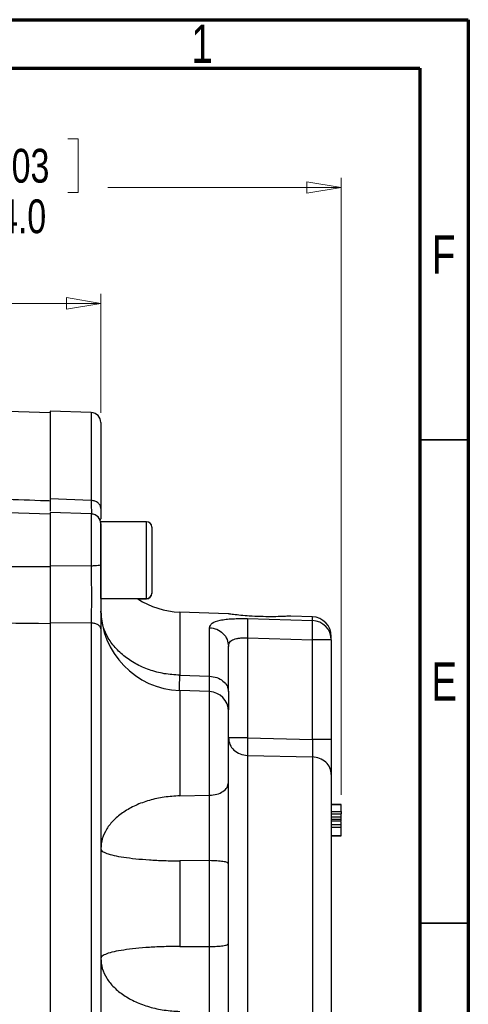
# Model space of a CAD drawing. Header units: inches. Extents: x 0.6 to 16.3, y 0.2 to 11.5.
# Tile 20 of 20: x 14.5 to 16.3, y 7.5 to 11.5. Entities that reach past the tile are written whole.
import ezdxf

# ---------------------------------------------------------------- set-up
doc = ezdxf.new("R2010")
doc.units = ezdxf.units.IN
doc.header["$MEASUREMENT"] = 0
doc.styles.add('SLDTEXTSTYLE0', font='TXT', dxfattribs={"width": 0.75})
doc.dimstyles.new('SLDDIMSTYLE1', dxfattribs={"dimtxt": 0.137795, "dimasz": 0.14, "dimexe": 0, "dimexo": 0.0625, "dimgap": 0.034449, "dimtad": 0, "dimdec": 1, "dimlfac": 1.5, "dimrnd": 1e-09, "dimzin": 4, "dimdsep": 46, "dimtxsty": 'SLDTEXTSTYLE0', "dimblk1": 'CLOSED', "dimblk2": 'CLOSED', "dimsah": 1, "dimcen": 0.09, "dimadec": 0, "dimazin": 1, "dimtfac": 1, "dimtdec": 1, "dimtofl": 0, "dimtmove": 0, "dimatfit": 3, "dimldrblk": 'CLOSED', "dimfxl": 0, "dimfrac": 2, "dimtolj": 1, "dimtzin": 12, "dimarcsym": 0})
doc.dimstyles.new('SLDDIMSTYLE2', dxfattribs={"dimtxt": 0.137795, "dimasz": 0.14, "dimexe": 0, "dimexo": 0.0625, "dimgap": 0.034449, "dimtad": 0, "dimdec": 1, "dimlfac": 1.5, "dimrnd": 1e-09, "dimzin": 12, "dimdsep": 46, "dimtxsty": 'SLDTEXTSTYLE0', "dimblk1": 'CLOSED', "dimblk2": 'CLOSED', "dimsah": 1, "dimcen": 0.09, "dimadec": 0, "dimazin": 3, "dimtfac": 1, "dimtofl": 0, "dimtmove": 0, "dimatfit": 3, "dimldrblk": 'CLOSED', "dimfxl": 0, "dimfrac": 2, "dimtolj": 1, "dimtzin": 12, "dimarcsym": 0})

# ---------------------------------------------------------------- blocks, each defined once
blk = doc.blocks.new('_Closed')
at = {"color": 0, "linetype": 'ByBlock', "lineweight": -2}
for p, q in [((-1, 0.166667), (0, 0)), ((-1, 0.166667), (-1, -0.166667)), ((0, 0), (-1, -0.166667)), ((0, 0), (-1, 0))]:
    blk.add_line(p, q, dxfattribs=at)
blk = doc.blocks.new('_D_1')
at = {"color": 7, "linetype": 'Continuous', "lineweight": 0}
for p, q in [((14.4022, 11.011), (14.3602, 11.011)), ((14.3602, 11.011), (14.3602, 10.7923)), ((14.7076, 11.011), (14.7496, 11.011)), ((14.7496, 11.011), (14.7496, 10.7923)), ((13.1257, 9.6284), (13.1257, 10.8519)), ((15.8207, 8.3372), (15.8207, 10.8519)), ((13.1257, 10.8126), (14.2393, 10.8126)), ((15.8207, 10.8126), (14.8704, 10.8126)), ((14.3602, 10.7923), (14.4022, 10.7923)), ((14.7496, 10.7923), (14.7076, 10.7923))]:
    blk.add_line(p, q, dxfattribs=at)
at = {"color": 7, "linetype": 'Continuous', "lineweight": 18, "xscale": 0.14, "yscale": 0.14}
for p, rotation in [((13.1257, 10.8126, 0.0204), 180.0000000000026), ((15.8207, 10.8126, 0.0204), 2.59533262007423e-12)]:
    blk.add_blockref('_Closed', p, dxfattribs=dict(at, rotation=rotation))
at = {"color": 7, "linetype": 'Continuous', "lineweight": 18, "char_height": 0.1378, "attachment_point": 1, "style": 'SLDTEXTSTYLE0'}
for s, insert in [('103', (14.4022, 10.9699)), ('4.0', (14.4276, 10.7637))]:
    blk.add_mtext(s, dxfattribs=dict(at, insert=insert))
blk = doc.blocks.new('_D_2')
at = {"color": 7, "linetype": 'Continuous', "lineweight": 0}
for p, q in [((13.8632, 10.5386), (13.8212, 10.5386)), ((13.8212, 10.5386), (13.8212, 10.3198)), ((14.0668, 10.5386), (14.1088, 10.5386)), ((14.1088, 10.5386), (14.1088, 10.3198)), ((13.1257, 9.6284), (13.1257, 10.3795)), ((14.8421, 9.8944), (14.8421, 10.3795)), ((13.1257, 10.3401), (13.7003, 10.3401)), ((13.8212, 10.3198), (13.8632, 10.3198)), ((14.1088, 10.3198), (14.0668, 10.3198)), ((14.8421, 10.3401), (14.2296, 10.3401))]:
    blk.add_line(p, q, dxfattribs=at)
at = {"color": 7, "linetype": 'Continuous', "lineweight": 18, "xscale": 0.14, "yscale": 0.14, "rotation": 180.0000000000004}
blk.add_blockref('_Closed', (13.1257, 10.3401, 0.0204), dxfattribs=at)
at = {"color": 7, "linetype": 'Continuous', "lineweight": 18, "xscale": 0.14, "yscale": 0.14}
blk.add_blockref('_Closed', (14.8421, 10.3401, 0.0204), dxfattribs=at)
at = {"color": 7, "linetype": 'Continuous', "lineweight": 18, "char_height": 0.1378, "attachment_point": 1, "style": 'SLDTEXTSTYLE0'}
for s, insert in [('65', (13.8632, 10.4975)), ('2.6', (13.8377, 10.2913))]:
    blk.add_mtext(s, dxfattribs=dict(at, insert=insert))

msp = doc.modelspace()

# ---------------------------------------------------------------- linework, layer by layer
at = {"color": 7, "linetype": 'Continuous', "lineweight": 70}
for p, q in [((0.5906, 11.4961), (16.3386, 11.4961)), ((16.3386, 11.4961), (16.3386, 0.1969)), ((0.7874, 11.2992), (16.1417, 11.2992)), ((16.1417, 11.2992), (16.1417, 0.3937))]:
    msp.add_line(p, q, dxfattribs=at)
at = {"color": 7, "linetype": 'Continuous', "lineweight": 25}
for p, q in [((14.6354, 9.8937), (13.1257, 9.9464)), ((14.8035, 9.895), (14.6354, 9.9008)), ((14.6354, 9.9008), (14.6354, 9.543)), ((14.6354, 9.4809), (13.1257, 9.5336)), ((14.8035, 9.5371), (14.6354, 9.543)), ((14.8035, 9.4818), (14.6354, 9.4877)), ((14.6354, 9.4877), (14.6354, 9.2699)), ((14.8412, 9.457), (14.8419, 9.4617)), ((15.0287, 9.4501), (14.8421, 9.4501)), ((14.8421, 9.1375), (14.8421, 9.4501)), ((15.0501, 9.4288), (15.0501, 9.1588)), ((14.8035, 9.2698), (14.6354, 9.2699)), ((15.0501, 9.1588), (15.0501, 9.1577)), ((14.8421, 9.1375), (15.0287, 9.1375)), ((14.9924, 9.1363), (15.0287, 9.1363)), ((15.3614, 9.0749), (15.1638, 9.0818)), ((14.8035, 9.0371), (14.6354, 9.0388)), ((14.6354, 9.0388), (14.6354, 6.7497)), ((14.8035, 9.0371), (14.8035, 6.7515)), ((15.4393, 9.0554), (15.7035, 9.0477)), ((15.7035, 9.063), (15.6159, 9.0661)), ((15.2849, 8.8203), (15.2849, 9.0184)), ((15.4393, 8.9766), (15.4393, 8.5692)), ((15.4393, 8.9766), (15.7035, 8.9688)), ((15.7035, 8.5635), (15.7035, 8.9688)), ((15.7807, 8.9688), (15.7807, 8.983)), ((15.7807, 8.9688), (15.7807, 8.5635)), ((15.1638, 8.8246), (15.2849, 8.8203)), ((15.2849, 8.7581), (15.1638, 8.7623)), ((15.4393, 8.5692), (15.7035, 8.5635)), ((15.4393, 8.498), (15.7035, 8.4921)), ((15.1638, 8.3333), (15.2849, 8.3354)), ((15.7807, 8.2986), (15.8207, 8.2986)), ((15.7807, 8.298), (15.8207, 8.298)), ((15.8207, 8.298), (15.7807, 8.298)), ((15.7807, 8.2979), (15.8207, 8.2979)), ((15.7807, 8.2695), (15.8207, 8.2695)), ((15.7807, 8.2595), (15.8207, 8.2595)), ((15.7807, 8.2479), (15.8207, 8.2479)), ((15.7807, 8.2389), (15.8207, 8.2389)), ((15.8207, 8.2301), (15.7807, 8.2301)), ((15.8207, 8.2154), (15.7807, 8.2154)), ((15.8207, 8.2045), (15.7807, 8.2045)), ((15.7807, 8.1706), (15.8207, 8.1706)), ((15.7807, 8.1706), (15.8207, 8.1706)), ((15.8207, 8.1705), (15.7807, 8.1705)), ((15.8207, 8.1705), (15.7807, 8.1705)), ((15.7807, 8.1704), (15.8207, 8.1704)), ((15.7807, 8.1703), (15.8207, 8.1703)), ((15.2849, 8.0692), (15.1638, 8.0683)), ((15.1638, 8.0683), (15.1638, 7.7199)), ((15.2849, 7.719), (15.2849, 8.0692)), ((15.1638, 7.7199), (15.2849, 7.719))]:
    msp.add_line(p, q, dxfattribs=at)
at = {"color": 8, "linetype": 'Continuous', "lineweight": 25}
for p, q in [((14.8035, 9.895), (14.8035, 9.5371)), ((14.8035, 9.4818), (14.8035, 9.2698)), ((15.0287, 9.1375), (15.0287, 9.4501)), ((15.0287, 9.1363), (15.0287, 9.1375)), ((15.1638, 9.0818), (15.1638, 8.8246)), ((15.7035, 9.0477), (15.7035, 9.063)), ((15.1638, 8.7623), (15.1638, 8.3333)), ((15.2849, 8.3354), (15.2849, 8.7581)), ((15.4393, 8.498), (15.4393, 7.215)), ((15.7035, 8.4921), (15.7035, 7.2243))]:
    msp.add_line(p, q, dxfattribs=at)
at = {"color": 7, "linetype": 'Continuous', "lineweight": 35}
for p, q in [((16.1417, 9.7835), (16.3386, 9.7835)), ((16.1417, 7.815), (16.3386, 7.815))]:
    msp.add_line(p, q, dxfattribs=at)
at = {"color": 7, "linetype": 'Continuous', "lineweight": 25}
for centre, radius, start, end in [((14.8021, 9.855), 0.04, 0, 88), ((14.8021, 9.4418), 0.04, 0, 88), ((15.0287, 9.4288), 0.0213, 0, 90), ((15.0287, 9.1588), 0.0213, 270, 0), ((15.0287, 9.1577), 0.0213, 270, 0), ((15.1754, 9.415), 0.3333, 236.7084, 268), ((15.1754, 9.0954), 0.3333, 180, 268), ((15.7007, 8.983), 0.08, 0, 88), ((15.7013, 8.9683), 0.0794, 0.3622, 88.3921), ((15.7224, -39.2086), 48.1774, 89.93061, 90.02243), ((15.2821, 8.6781), 0.08, 0, 88)]:
    msp.add_arc(centre, radius, start, end, dxfattribs=at)
for points, knots in [([(14.6354, 9.8937), (14.6354, 9.8937), (14.6354, 9.8936), (14.6354, 9.8932), (14.6354, 9.8926), (14.6354, 9.8917), (14.6354, 9.8906), (14.6354, 9.8893), (14.6354, 9.8876), (14.6354, 9.8858), (14.6354, 9.8836), (14.6354, 9.8813), (14.6354, 9.8787), (14.6354, 9.8758), (14.6354, 9.8727), (14.6354, 9.8627), (14.6354, 9.8413), (14.6354, 9.8001), (14.6354, 9.7481), (14.6354, 9.701), (14.6354, 9.6655), (14.6354, 9.6458), (14.6354, 9.6253), (14.6354, 9.6042), (14.6354, 9.5822), (14.6354, 9.5596), (14.6354, 9.5439), (14.6354, 9.536)], [0, 0, 0, 0, 0.01842, 0.036826, 0.055222, 0.073608, 0.091987, 0.110363, 0.128736, 0.147109, 0.165485, 0.183866, 0.202254, 0.220651, 0.23906, 0.257483, 0.384634, 0.511796, 0.635949, 0.760114, 0.794416, 0.828683, 0.862929, 0.897168, 0.931417, 0.965689, 1, 1, 1, 1]), ([(14.8421, 9.855), (14.8421, 9.8529), (14.8421, 9.8489), (14.8421, 9.8161), (14.8421, 9.765), (14.8421, 9.6947), (14.8421, 9.6092), (14.8421, 9.539), (14.8421, 9.5042)], [0, 0, 0, 0, 0.1710542, 0.3418433, 0.5114852, 0.6771154, 0.8400179, 1, 1, 1, 1]), ([(13.1257, 9.589), (13.1441, 9.5884), (13.1625, 9.5877), (13.3289, 9.5819), (13.4769, 9.5767), (13.7174, 9.5683), (13.8099, 9.565), (13.9487, 9.5602), (13.9949, 9.5585), (14.1152, 9.5543), (14.1892, 9.5517), (14.3816, 9.5449), (14.5, 9.5408), (14.6241, 9.5364), (14.6297, 9.5362), (14.6354, 9.536)], [1.271244, 1.271244, 1.271244, 1.271244, 1.481343, 1.481343, 3.174307, 3.174307, 4.232409, 4.232409, 4.761461, 4.761461, 5.607943, 5.607943, 6.962314, 6.962314, 7.02707, 7.02707, 7.02707, 7.02707]), ([(14.6354, 9.543), (14.6354, 9.5319), (14.6354, 9.5114), (14.6354, 9.4965), (14.6354, 9.4935), (14.6354, 9.4935)], [0, 0, 0, 0, 0.538387, 0.996963, 1, 1, 1, 1]), ([(14.6354, 9.4797), (14.6354, 9.4799), (14.6354, 9.4809), (14.6354, 9.4721), (14.6354, 9.454), (14.6354, 9.4269), (14.6354, 9.3929), (14.6354, 9.3537), (14.6354, 9.3113), (14.6354, 9.2825), (14.6354, 9.2682)], [0, 0, 0, 0, 0.057819, 0.192416, 0.327014, 0.461611, 0.596208, 0.730805, 0.865403, 1, 1, 1, 1]), ([(14.8421, 9.5042), (14.8421, 9.4916), (14.8421, 9.474), (14.8421, 9.4644), (14.8421, 9.4617)], [0, 0, 0, 0, 0.718873, 1, 1, 1, 1]), ([(14.8421, 9.4409), (14.8421, 9.4411), (14.8421, 9.4418), (14.8421, 9.4349), (14.8421, 9.4206), (14.8421, 9.3994), (14.8421, 9.3729), (14.8421, 9.3421), (14.8421, 9.3086), (14.8421, 9.2861), (14.8421, 9.2749)], [0, 0, 0, 0, 0.057002, 0.193232, 0.329462, 0.462154, 0.594847, 0.731077, 0.867307, 1, 1, 1, 1]), ([(13.1257, 9.2699), (13.2556, 9.2697), (13.5127, 9.2692), (13.8943, 9.2687), (14.2676, 9.2683), (14.5137, 9.2682), (14.6354, 9.2682)], [0, 0, 0, 0, 0.2581648, 0.5108864, 0.7581648, 1, 1, 1, 1]), ([(14.6354, 9.2699), (14.6354, 9.2483), (14.6354, 9.2082), (14.6354, 9.1497), (14.6354, 9.0927), (14.6354, 9.0577), (14.6354, 9.0388)], [0, 0, 0, 0, 0.2668539, 0.4941326, 0.7280068, 1, 1, 1, 1]), ([(14.8035, 9.2698), (14.8035, 9.2513), (14.8035, 9.2182), (14.8036, 9.174), (14.8036, 9.1375), (14.8036, 9.1088), (14.8035, 9.0815), (14.8035, 9.0585), (14.8035, 9.0434), (14.8035, 9.0371)], [0, 0, 0, 0, 0.227167, 0.405662, 0.543405, 0.681946, 0.778223, 0.906866, 1, 1, 1, 1]), ([(14.8421, 9.2749), (14.8421, 9.2521), (14.8421, 9.2064), (14.8421, 9.1382), (14.8421, 9.0727), (14.8421, 9.0337), (14.8421, 9.0142)], [0, 0, 0, 0, 0.250005, 0.500038, 0.749999, 1, 1, 1, 1]), ([(14.6354, 9.2682), (14.6354, 9.2653), (14.6354, 9.2594), (14.6354, 9.2507), (14.6354, 9.2419), (14.6354, 9.2332), (14.6354, 9.2244), (14.6354, 9.2156), (14.6354, 9.1995), (14.6354, 9.1762), (14.6354, 9.146), (14.6354, 9.1165), (14.6354, 9.0927), (14.6354, 9.0742), (14.6354, 9.0607), (14.6354, 9.0474), (14.6354, 9.0389), (14.6354, 9.0347)], [0, 0, 0, 0, 0.03579, 0.071516, 0.107202, 0.142873, 0.178554, 0.214269, 0.250045, 0.374999, 0.500007, 0.624958, 0.74997, 0.812511, 0.87494, 0.937392, 1, 1, 1, 1]), ([(15.4127, 9.0686), (15.4019, 9.0697), (15.3803, 9.0721), (15.3626, 9.0746), (15.3618, 9.0747), (15.3614, 9.0748)], [0, 0, 0, 0, 0.363658, 0.727388, 1, 1, 1, 1]), ([(15.6159, 9.0659), (15.6159, 9.0659), (15.616, 9.0659), (15.6008, 9.065), (15.5739, 9.0637), (15.5363, 9.063), (15.4923, 9.0635), (15.4487, 9.0655), (15.4239, 9.0676), (15.4127, 9.0686)], [0, 0, 0, 0, 0.093311, 0.237046, 0.384042, 0.537761, 0.698649, 0.864739, 1, 1, 1, 1]), ([(14.6354, 9.0347), (14.3873, 9.0373), (13.8841, 9.0426), (13.3809, 9.0479), (13.1257, 9.0507)], [0, 0, 0, 0, 0.492923, 1, 1, 1, 1]), ([(14.6354, 9.0347), (14.6354, 9.0285), (14.6354, 9.0162), (14.6354, 8.9976), (14.6354, 8.9788), (14.6354, 8.9599), (14.6354, 8.9409), (14.6354, 8.9218), (14.6354, 8.9025), (14.6354, 8.8831), (14.6354, 8.8636), (14.6354, 8.8439), (14.6354, 8.8241), (14.6354, 8.8042), (14.6354, 8.746), (14.6354, 8.6474), (14.6354, 8.5044), (14.6354, 8.3566), (14.6354, 8.2043), (14.6354, 8.0495), (14.6354, 7.8931), (14.6354, 7.7367), (14.6354, 7.5819), (14.6354, 7.4296), (14.6354, 7.2818), (14.6354, 7.1388), (14.6354, 7.0344), (14.6354, 6.9648), (14.6354, 6.9282), (14.6354, 6.8919), (14.6354, 6.8561), (14.6354, 6.8208), (14.6354, 6.7858), (14.6354, 6.7629), (14.6354, 6.7515)], [0, 0, 0, 0, 0.00924, 0.018474, 0.027703, 0.036927, 0.046148, 0.055368, 0.064587, 0.073807, 0.083028, 0.092252, 0.10148, 0.110713, 0.119952, 0.182033, 0.244119, 0.307698, 0.371283, 0.435639, 0.500001, 0.564357, 0.628718, 0.692298, 0.755882, 0.817963, 0.880049, 0.897202, 0.914336, 0.93146, 0.948581, 0.965706, 0.982844, 1, 1, 1, 1]), ([(15.2849, 9.0184), (15.2869, 9.0249), (15.2911, 9.0379), (15.32, 9.0479), (15.3512, 9.0529), (15.3785, 9.0551), (15.4081, 9.056), (15.4289, 9.0556), (15.4393, 9.0554)], [0, 0, 0, 0, 0.257226, 0.510047, 0.635106, 0.757972, 0.879731, 1, 1, 1, 1]), ([(15.4393, 9.0554), (15.4395, 9.0529), (15.44, 9.0478), (15.4402, 9.0291), (15.44, 9.0046), (15.4395, 8.986), (15.4393, 8.9766)], [0, 0, 0, 0, 0.250114, 0.5, 0.749886, 1, 1, 1, 1]), ([(15.7035, 8.9688), (15.7038, 8.9779), (15.7043, 8.9966), (15.7044, 9.0199), (15.7043, 9.0347), (15.704, 9.0438), (15.7037, 9.0463), (15.7035, 9.0477)], [0, 0, 0, 0, 0.241771, 0.499322, 0.700331, 0.837915, 1, 1, 1, 1]), ([(14.8421, 9.0142), (14.8421, 8.9611), (14.8421, 8.8538), (14.8421, 8.6793), (14.8421, 8.4942), (14.8421, 8.2997), (14.8421, 8.0986), (14.8421, 7.8944), (14.8421, 7.6902), (14.8421, 7.4891), (14.8421, 7.2945), (14.8421, 7.1094), (14.8421, 6.9348), (14.8421, 6.8275), (14.8421, 6.7743)], [0, 0, 0, 0, 0.079937, 0.161332, 0.244098, 0.328859, 0.414198, 0.5, 0.585797, 0.671136, 0.755901, 0.838663, 0.920061, 1, 1, 1, 1]), ([(15.3621, 8.9424), (15.363, 8.9485), (15.3645, 8.9575), (15.374, 8.9661), (15.3833, 8.971), (15.3948, 8.9744), (15.408, 8.9764), (15.4231, 8.9773), (15.4338, 8.9768), (15.4393, 8.9766)], [0, 0, 0, 0, 0.264937, 0.392212, 0.51681, 0.632975, 0.751696, 0.873788, 1, 1, 1, 1]), ([(15.3621, 8.7578), (15.3621, 8.7836), (15.3621, 8.8352), (15.3621, 8.8974), (15.3621, 8.9274), (15.3621, 8.9424)], [0, 0, 0, 0, 0.3332602, 0.6667561, 1, 1, 1, 1]), ([(15.3621, 8.7578), (15.3621, 8.7405), (15.3621, 8.708), (15.3621, 8.6914), (15.3621, 8.6836)], [0, 0, 0, 0, 0.529525, 1, 1, 1, 1]), ([(15.3621, 8.3874), (15.3621, 8.4018), (15.3621, 8.4314), (15.3621, 8.4857), (15.3621, 8.5408), (15.3621, 8.5914), (15.3621, 8.6342), (15.3621, 8.6641), (15.3621, 8.6785), (15.3621, 8.6767), (15.3621, 8.6763)], [0, 0, 0, 0, 0.131936, 0.270395, 0.408854, 0.54079, 0.672726, 0.811185, 0.949644, 1, 1, 1, 1]), ([(15.4393, 8.5692), (15.4391, 8.5619), (15.4389, 8.5472), (15.4388, 8.527), (15.4389, 8.5096), (15.4391, 8.5019), (15.4393, 8.498)], [0, 0, 0, 0, 0.250045, 0.5, 0.749955, 1, 1, 1, 1]), ([(15.7035, 8.5635), (15.7037, 8.554), (15.704, 8.5379), (15.704, 8.5174), (15.7039, 8.5023), (15.7036, 8.4954), (15.7035, 8.4921)], [0, 0, 0, 0, 0.322493, 0.543184, 0.777777, 1, 1, 1, 1]), ([(15.7807, 8.5635), (15.7807, 8.5487), (15.7807, 8.5193), (15.7807, 8.4786), (15.7807, 8.4436), (15.7807, 8.4282), (15.7807, 8.4206)], [0, 0, 0, 0, 0.249845, 0.499687, 0.749639, 1, 1, 1, 1]), ([(15.3621, 8.0573), (15.3621, 8.0869), (15.3621, 8.1459), (15.3621, 8.2337), (15.3621, 8.3168), (15.3621, 8.3639), (15.3621, 8.3874)], [0, 0, 0, 0, 0.250628, 0.501002, 0.750578, 1, 1, 1, 1]), ([(15.7807, 8.4206), (15.7807, 8.4053), (15.7807, 8.3741), (15.7807, 8.3098), (15.7807, 8.2328), (15.7807, 8.1444), (15.7807, 8.0485), (15.7807, 7.9495), (15.7807, 7.8518), (15.7807, 7.7575), (15.7807, 7.6667), (15.7807, 7.5797), (15.7807, 7.4992), (15.7807, 7.4292), (15.7807, 7.3729), (15.7807, 7.333), (15.7807, 7.3086), (15.7807, 7.3057), (15.7807, 7.3042)], [0, 0, 0, 0, 0.0594255, 0.1214102, 0.1852266, 0.25, 0.3147734, 0.3785898, 0.4405745, 0.5, 0.5594255, 0.6214102, 0.6852266, 0.75, 0.8147734, 0.8785898, 0.9405745, 1, 1, 1, 1]), ([(15.2849, 8.0692), (15.2849, 8.078), (15.285, 8.099), (15.285, 8.1261), (15.2851, 8.1511), (15.2851, 8.1734), (15.2851, 8.2103), (15.2851, 8.2525), (15.285, 8.2984), (15.2849, 8.3225), (15.2849, 8.3354)], [0, 0, 0, 0, 0.093325, 0.222291, 0.283368, 0.357862, 0.457584, 0.677443, 0.826925, 1, 1, 1, 1]), ([(15.8207, 8.2695), (15.8207, 8.2703), (15.8207, 8.2733), (15.8207, 8.2798), (15.8207, 8.2888), (15.8207, 8.296), (15.8207, 8.2973), (15.8207, 8.2979)], [0, 0, 0, 0, 0.04482, 0.175114, 0.424426, 0.780644, 1, 1, 1, 1]), ([(15.8207, 8.2695), (15.8207, 8.2686), (15.8207, 8.2664), (15.8207, 8.2633), (15.8207, 8.261), (15.8207, 8.2597), (15.8207, 8.2595), (15.8207, 8.2595)], [0, 0, 0, 0, 0.191312, 0.462459, 0.755434, 0.8996, 1, 1, 1, 1]), ([(15.8207, 8.2479), (15.8207, 8.2482), (15.8207, 8.2488), (15.8207, 8.2527), (15.8207, 8.2565), (15.8207, 8.2592), (15.8207, 8.2595)], [0, 0, 0, 0, 0.235357, 0.591672, 0.967522, 1, 1, 1, 1]), ([(15.8207, 8.2389), (15.8207, 8.2395), (15.8207, 8.2409), (15.8207, 8.2433), (15.8207, 8.2457), (15.8207, 8.2476), (15.8207, 8.2478), (15.8207, 8.2479)], [0, 0, 0, 0, 0.104067, 0.25608, 0.507447, 0.772481, 1, 1, 1, 1]), ([(15.8207, 8.2301), (15.8207, 8.2302), (15.8207, 8.2304), (15.8207, 8.2321), (15.8207, 8.2344), (15.8207, 8.2368), (15.8207, 8.2383), (15.8207, 8.2389)], [0, 0, 0, 0, 0.177049, 0.431906, 0.692915, 0.862697, 1, 1, 1, 1]), ([(15.8207, 8.2154), (15.8207, 8.2155), (15.8207, 8.2181), (15.8207, 8.2225), (15.8207, 8.2268), (15.8207, 8.228), (15.8207, 8.228)], [0, 0, 0, 0, 0.008562, 0.487141, 0.981853, 1, 1, 1, 1]), ([(15.8207, 8.2045), (15.8207, 8.2055), (15.8207, 8.2077), (15.8207, 8.2111), (15.8207, 8.2138), (15.8207, 8.2152), (15.8207, 8.2154), (15.8207, 8.2154)], [0, 0, 0, 0, 0.170527, 0.405102, 0.725018, 0.902481, 1, 1, 1, 1]), ([(15.8207, 8.1706), (15.8207, 8.171), (15.8207, 8.172), (15.8207, 8.1789), (15.8207, 8.1884), (15.8207, 8.1969), (15.8207, 8.2015), (15.8207, 8.2038), (15.8207, 8.2045)], [0, 0, 0, 0, 0.144908, 0.42914, 0.737486, 0.875606, 0.96337, 1, 1, 1, 1]), ([(15.2849, 7.4529), (15.2849, 7.4658), (15.285, 7.4899), (15.2851, 7.5357), (15.2851, 7.5779), (15.2851, 7.6147), (15.2851, 7.637), (15.285, 7.6621), (15.285, 7.6892), (15.2849, 7.7102), (15.2849, 7.719)], [0, 0, 0, 0, 0.173075, 0.322557, 0.542416, 0.642138, 0.716632, 0.777709, 0.906675, 1, 1, 1, 1]), ([(15.3621, 7.4008), (15.3621, 7.4243), (15.3621, 7.4714), (15.3621, 7.5544), (15.3621, 7.6422), (15.3621, 7.7013), (15.3621, 7.7308)], [0, 0, 0, 0, 0.249422, 0.498998, 0.749372, 1, 1, 1, 1])]:
    msp.add_open_spline(points, degree=3, knots=knots, dxfattribs=at)
for points in [[(14.8421, 9.5042), (14.8415, 9.5085), (14.8403, 9.5169), (14.8315, 9.5276), (14.8188, 9.5352), (14.8086, 9.5365), (14.8035, 9.5371)], [(14.8421, 9.2749), (14.8415, 9.2743), (14.8403, 9.273), (14.8315, 9.2713), (14.8188, 9.2701), (14.8086, 9.2699), (14.8035, 9.2698)], [(15.1638, 8.8246), (15.1425, 8.8261), (15.0999, 8.8291), (15.039, 8.8456), (14.983, 8.8703), (14.9342, 8.9031), (14.8941, 8.9425), (14.8646, 8.9871), (14.8456, 9.0354), (14.8433, 9.0689), (14.8421, 9.0856)], [(14.8421, 9.0142), (14.8415, 9.0172), (14.8403, 9.023), (14.8315, 9.0305), (14.8188, 9.0358), (14.8086, 9.0366), (14.8035, 9.0371)], [(15.2849, 9.0184), (15.2951, 9.017), (15.3155, 9.0141), (15.3409, 8.9964), (15.3586, 8.9717), (15.3609, 8.9522), (15.3621, 8.9424)], [(15.2849, 8.8203), (15.2951, 8.8192), (15.3155, 8.8168), (15.3409, 8.8022), (15.3586, 8.7818), (15.3609, 8.7658), (15.3621, 8.7578)], [(15.3621, 8.5692), (15.3632, 8.5601), (15.3655, 8.5418), (15.3832, 8.5186), (15.4087, 8.502), (15.4291, 8.4993), (15.4393, 8.498)], [(15.4393, 8.5692), (15.4291, 8.5692), (15.4087, 8.5692), (15.3832, 8.5692), (15.3655, 8.5692), (15.3632, 8.5692), (15.3621, 8.5692)], [(15.7807, 8.5635), (15.7796, 8.5635), (15.7773, 8.5635), (15.7596, 8.5635), (15.7341, 8.5635), (15.7137, 8.5635), (15.7035, 8.5635)], [(15.7807, 8.4206), (15.7796, 8.4297), (15.7773, 8.4481), (15.7596, 8.4714), (15.7341, 8.488), (15.7137, 8.4907), (15.7035, 8.4921)], [(15.2849, 8.3354), (15.2951, 8.3364), (15.3155, 8.3383), (15.3409, 8.3505), (15.3586, 8.3674), (15.3609, 8.3808), (15.3621, 8.3874)], [(15.1638, 8.3333), (15.1425, 8.332), (15.0999, 8.3295), (15.039, 8.3159), (14.983, 8.2954), (14.9342, 8.2683), (14.8941, 8.2357), (14.8646, 8.1987), (14.8456, 8.1588), (14.8433, 8.1311), (14.8421, 8.1173)], [(14.8421, 8.1173), (14.8433, 8.1141), (14.8456, 8.1079), (14.8646, 8.0988), (14.8941, 8.0904), (14.9342, 8.083), (14.983, 8.0769), (15.039, 8.0722), (15.0999, 8.0691), (15.1425, 8.0686), (15.1638, 8.0683)], [(15.3621, 8.0573), (15.3609, 8.0588), (15.3586, 8.0619), (15.3409, 8.0657), (15.3155, 8.0685), (15.2951, 8.0689), (15.2849, 8.0692)], [(15.3621, 7.7308), (15.3621, 7.7852), (15.3621, 7.8941), (15.3621, 8.0029), (15.3621, 8.0573)], [(15.1638, 7.7199), (15.1425, 7.7196), (15.0999, 7.719), (15.039, 7.716), (14.983, 7.7114), (14.9342, 7.7053), (14.8941, 7.6979), (14.8646, 7.6896), (14.8456, 7.6805), (14.8433, 7.6743), (14.8421, 7.6712)], [(15.2849, 7.719), (15.2951, 7.7193), (15.3155, 7.7197), (15.3409, 7.7224), (15.3586, 7.7263), (15.3609, 7.7293), (15.3621, 7.7308)], [(14.8421, 7.6712), (14.8433, 7.6573), (14.8456, 7.6297), (14.8646, 7.5896), (14.8941, 7.5526), (14.9342, 7.52), (14.983, 7.4928), (15.039, 7.4724), (15.0999, 7.4587), (15.1425, 7.4562), (15.1638, 7.455)]]:
    msp.add_open_spline(points, degree=3, dxfattribs=at)
at = {"color": 8, "linetype": 'Continuous', "lineweight": 25}
for points, knots in [([(14.8035, 9.5371), (14.8035, 9.5329), (14.8035, 9.5229), (14.8035, 9.5106), (14.8036, 9.499), (14.8036, 9.489), (14.8036, 9.4833), (14.8036, 9.4819), (14.8036, 9.4816)], [0, 0, 0, 0, 0.149061, 0.354955, 0.509046, 0.730782, 0.95124, 1, 1, 1, 1]), ([(15.1627, 8.761), (15.1626, 8.7614), (15.1625, 8.7648), (15.1628, 8.7848), (15.1635, 8.8113), (15.1638, 8.8246)], [0, 0, 0, 0, 0.064914, 0.532426, 1, 1, 1, 1]), ([(15.2851, 8.7581), (15.2851, 8.7626), (15.2851, 8.7709), (15.285, 8.7924), (15.2849, 8.8106), (15.2849, 8.8203)], [0, 0, 0, 0, 0.360047, 0.65662, 1, 1, 1, 1])]:
    msp.add_open_spline(points, degree=3, knots=knots, dxfattribs=at)

# ---------------------------------------------------------------- texts
at = {"color": 7, "linetype": 'Continuous', "lineweight": 0, "char_height": 0.1562, "attachment_point": 2, "style": 'SLDTEXTSTYLE0'}
for s, insert in [('1', (15.2543, 11.476)), ('F', (16.2385, 10.6174)), ('E', (16.2405, 8.8775))]:
    msp.add_mtext(s, dxfattribs=dict(at, insert=insert))

# ---------------------------------------------------------------- dimensions: what is measured, and where the dimension line sits
at = {"color": 7, "linetype": 'Continuous', "lineweight": 18}
dim = msp.add_linear_dim(base=(13.1257, 10.8126), p1=(15.8207, 8.2979), p2=(13.1257, 9.589), angle=0, dimstyle='SLDDIMSTYLE1', dxfattribs=at)
dim.commit()
dim.dimension.update_dxf_attribs({"geometry": '_D_1', "text_midpoint": (14.5549, 10.8126), "dimtype": 160})
dim = msp.add_linear_dim(base=(14.8421, 10.3401), p1=(13.1257, 9.589), p2=(14.8421, 9.855), dimstyle='SLDDIMSTYLE2', dxfattribs=at)
dim.commit()
dim.dimension.update_dxf_attribs({"geometry": '_D_2', "text_midpoint": (13.965, 10.3401), "dimtype": 160})

doc.saveas('drawing.dxf')
